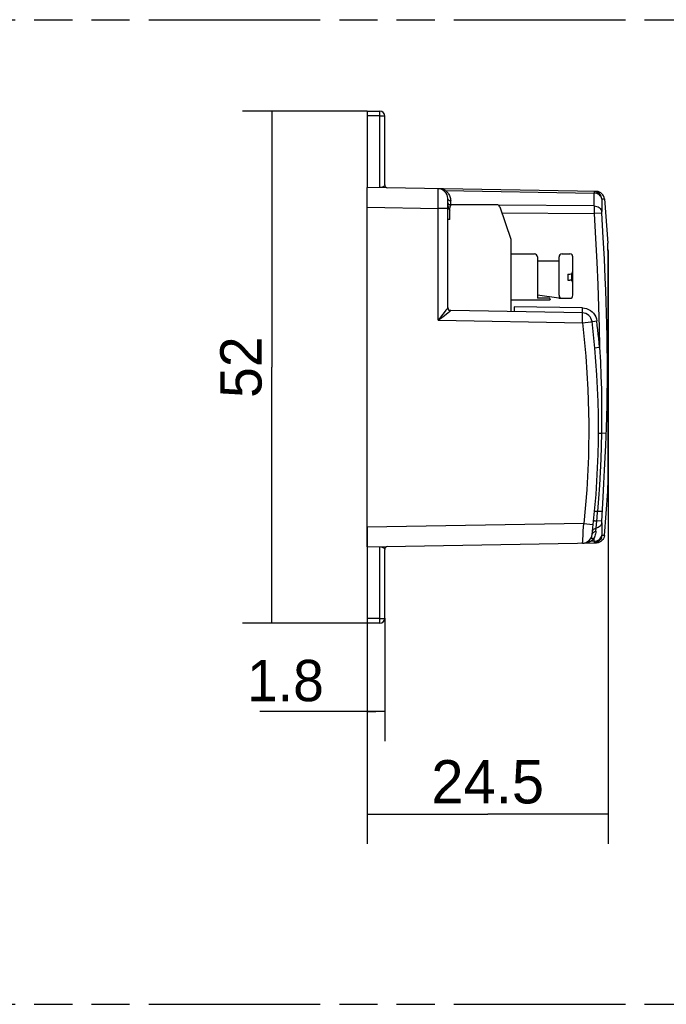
# Model space of a CAD drawing. Header units: millimetres. Extents: x 0 to 210, y 0 to 297.
# Tile 7 of 14: x 106 to 138, y 133 to 183. Entities that reach past the tile are written whole.
import ezdxf
from ezdxf.enums import TextEntityAlignment as Align

# ---------------------------------------------------------------- set-up
doc = ezdxf.new("R2010")
doc.units = ezdxf.units.MM
doc.header["$LTSCALE"] = 19.36
doc.linetypes.add('PHANTOM', pattern=[0.8, 0.45, -0.05, 0.1, -0.05, 0.1, -0.05])
doc.layers.get('0').update_dxf_attribs({"linetype": 'CONTINUOUS'})
doc.layers.add('DEFAULT_3', color=7, linetype='PHANTOM')
doc.layers.add('Z_DIM_2D', color=7, linetype='CONTINUOUS')
doc.styles.add('TEXTSTYLE_3', font='tridonic-metric-print-light.otf')
doc.dimstyles.new('DIMSTYLE_3', dxfattribs={"dimtxt": 2.2, "dimasz": 3.5, "dimexe": 1.5, "dimexo": 0, "dimgap": 0.55, "dimtad": 1, "dimdec": 4, "dimlfac": 2, "dimdsep": 46, "dimtxsty": 'TEXTSTYLE_3', "dimblk": '_FILLED', "dimblk1": '_FILLED', "dimblk2": '_FILLED', "dimcen": 0.09, "dimclrt": 5, "dimadec": 4, "dimazin": 2, "dimtp": 0.2, "dimtm": 0.2, "dimtfac": 1, "dimtdec": 4, "dimtofl": 0, "dimtmove": 0, "dimatfit": 3, "dimldrblk": '_FILLED', "dimfxl": 0, "dimtolj": 1, "dimarcsym": 0})
doc.dimstyles.new('DIMSTYLE_4', dxfattribs={"dimtxt": 2.1, "dimasz": 3.5, "dimexe": 1.5, "dimexo": 0, "dimgap": 0.525, "dimtad": 1, "dimdec": 4, "dimlfac": 2, "dimdsep": 46, "dimtxsty": 'TEXTSTYLE_3', "dimblk": '_FILLED', "dimblk1": '_FILLED', "dimblk2": '_FILLED', "dimcen": 0.09, "dimclrt": 5, "dimadec": 4, "dimazin": 2, "dimtp": 0.3, "dimtm": 0.3, "dimtfac": 1, "dimtdec": 4, "dimtofl": 0, "dimtmove": 0, "dimatfit": 3, "dimldrblk": '_FILLED', "dimfxl": 0, "dimtolj": 1, "dimarcsym": 0})
doc.dimstyles.new('DIMSTYLE_6', dxfattribs={"dimtxt": 2.1, "dimasz": 3.5, "dimexe": 1.5, "dimexo": 0, "dimgap": 0.525, "dimtad": 1, "dimdec": 4, "dimlfac": 2, "dimdsep": 46, "dimtxsty": 'TEXTSTYLE_3', "dimblk": '_FILLED', "dimblk1": '_FILLED', "dimblk2": '_FILLED', "dimcen": 0.09, "dimclrt": 5, "dimadec": 4, "dimazin": 2, "dimtp": 0.1, "dimtm": 0.1, "dimtfac": 1, "dimtdec": 4, "dimtofl": 0, "dimtmove": 0, "dimatfit": 3, "dimldrblk": '_FILLED', "dimfxl": 0, "dimtolj": 1, "dimarcsym": 0})

# ---------------------------------------------------------------- blocks, each defined once
blk = doc.blocks.new('*D4')
at = {"layer": 'Z_DIM_2D', "color": 2, "linetype": 'Continuous', "transparency": 16777216}
for p, q in [((135.416, 159.109), (135.416, 140.83)), ((123.166, 156.909), (123.166, 140.83)), ((123.166, 142.33), (129.291, 142.33)), ((135.416, 142.33), (129.291, 142.33))]:
    blk.add_line(p, q, dxfattribs=at)
at = {"layer": 'Z_DIM_2D', "color": 5, "linetype": 'Continuous', "transparency": 16777216, "style": 'TEXTSTYLE_3'}
blk.add_text('24.5', height=2.2, dxfattribs=at).set_placement((129.291, 142.88), align=Align.CENTER)
blk = doc.blocks.new('_FILLED')
at = {"color": 0, "linetype": 'ByBlock'}
blk.add_solid([(0, 0), (-1, 0.125), (-1, -0.125)], dxfattribs=at)
blk = doc.blocks.new('_NONE')
blk = doc.blocks.new('*D5')
at = {"layer": 'Z_DIM_2D', "color": 2, "linetype": 'Continuous', "transparency": 16777216}
for p, q in [((123.166, 178.034), (116.838, 178.034)), ((118.338, 178.034), (118.338, 165.034)), ((118.338, 152.034), (118.338, 165.034)), ((123.166, 152.034), (116.838, 152.034))]:
    blk.add_line(p, q, dxfattribs=at)
at = {"layer": 'Z_DIM_2D', "color": 5, "linetype": 'Continuous', "transparency": 16777216, "style": 'TEXTSTYLE_3'}
blk.add_text('52', height=2.1, rotation=90, dxfattribs=at).set_placement((117.813, 165.034), align=Align.CENTER)
blk = doc.blocks.new('*D10')
at = {"layer": 'Z_DIM_2D', "color": 2, "linetype": 'Continuous', "transparency": 16777216}
for p, q in [((123.166, 152.27), (123.166, 146.047)), ((124.066, 152.284), (124.066, 146.047)), ((123.616, 147.547), (117.716, 147.547)), ((123.166, 147.547), (123.616, 147.547)), ((124.066, 147.547), (123.616, 147.547))]:
    blk.add_line(p, q, dxfattribs=at)
at = {"layer": 'Z_DIM_2D', "color": 5, "linetype": 'Continuous', "transparency": 16777216, "style": 'TEXTSTYLE_3'}
blk.add_text('1.8', height=2.1, dxfattribs=at).set_placement((120.976, 148.072), align=Align.RIGHT)

msp = doc.modelspace()

# ---------------------------------------------------------------- linework, layer by layer
at = {"color": 7, "linetype": 'Continuous'}
for p, q in [((123.166275, 178.034266), (123.166275, 174.164158)), ((123.166275, 178.034266), (123.816275, 178.034266)), ((124.066275, 174.290961), (124.066275, 177.784266)), ((123.166275, 155.909266), (123.166275, 174.159266)), ((134.823566, 173.955787), (123.166275, 174.159266)), ((127.266275, 168.056569), (127.266275, 173.596352)), ((135.215352, 173.587232), (135.392201, 171.34015)), ((127.285355, 173.180035), (127.308055, 173.112236)), ((127.308055, 173.112236), (127.337846, 173.042274)), ((127.337846, 173.042274), (127.366275, 172.983847)), ((127.366275, 172.534266), (127.366275, 173.134266)), ((129.759132, 173.284266), (127.516275, 173.284266)), ((129.901024, 173.182915), (130.466275, 171.534266)), ((127.366275, 172.534266), (127.266275, 172.534266)), ((130.466275, 171.534266), (130.466275, 167.85341)), ((130.466275, 170.784266), (131.666275, 170.784266)), ((131.816275, 170.634266), (131.816275, 168.534266)), ((132.916275, 168.684266), (132.916275, 170.634266)), ((133.066275, 170.784266), (133.466275, 170.784266)), ((133.616275, 168.684266), (133.616275, 170.634266)), ((135.392432, 170.959266), (135.392432, 159.019525)), ((135.416275, 170.959266), (135.416275, 159.109266)), ((131.816275, 170.434266), (132.916275, 170.434266)), ((133.366275, 169.759266), (133.366275, 169.459266)), ((133.366275, 169.759266), (133.466275, 169.759266)), ((133.366275, 169.459266), (133.466275, 169.459266)), ((132.906188, 168.535641), (131.816275, 168.684266)), ((132.426275, 168.534266), (131.816275, 168.534266)), ((132.926455, 168.534266), (133.466275, 168.534266)), ((127.269054, 168.027836), (127.266275, 168.05657)), ((127.277498, 167.999654), (127.269054, 168.027836)), ((132.426275, 168.434266), (130.466275, 168.434266)), ((130.641275, 168.100317), (130.641275, 167.850355)), ((132.466275, 168.494266), (132.466275, 168.474266)), ((127.2805, 167.992825), (127.277498, 167.999654)), ((134.099961, 167.789984), (127.413657, 167.906693)), ((135.215352, 156.4813), (135.392201, 158.728382)), ((123.166275, 155.909266), (134.823566, 156.112745)), ((123.166275, 155.904371), (123.166275, 152.034266)), ((124.066275, 152.284266), (124.066275, 155.777571)), ((123.816275, 152.034266), (123.166275, 152.034266))]:
    msp.add_line(p, q, dxfattribs=at)
at = {"color": 9, "linetype": 'Continuous'}
for p, q in [((123.816275, 174.152372), (123.816275, 178.034266)), ((123.816275, 177.798972), (123.166275, 177.798972)), ((127.131159, 174.007327), (134.68986, 173.874393)), ((126.777676, 173.479018), (126.778614, 173.803248)), ((126.778614, 173.803248), (126.778194, 173.96214)), ((134.68986, 173.222256), (134.68986, 173.87439)), ((135.081646, 173.567543), (135.081646, 172.938113)), ((135.082955, 173.584376), (135.215352, 173.587232)), ((123.166275, 173.159418), (126.775001, 173.096428)), ((126.775001, 173.096428), (126.777676, 173.479018)), ((126.775001, 167.417917), (126.775001, 173.096428)), ((127.266275, 173.096428), (126.775001, 173.096428)), ((127.413545, 173.243063), (127.413657, 173.478515)), ((127.480857, 173.279452), (127.413657, 173.27997)), ((134.68986, 173.222261), (129.838666, 173.261054)), ((134.68986, 173.222261), (134.692698, 172.836808)), ((130.00653, 172.875188), (134.692698, 172.836808)), ((135.084484, 172.860852), (134.692698, 172.836808)), ((135.157143, 171.609716), (135.083649, 172.875644)), ((135.214369, 170.533218), (135.157143, 171.609716)), ((135.392432, 170.959266), (135.392201, 171.34015)), ((135.260596, 169.562986), (135.214369, 170.533218)), ((133.566275, 169.421069), (133.566275, 169.797463)), ((135.286536, 168.952174), (135.260596, 169.562986)), ((135.309003, 168.35933), (135.286536, 168.952174)), ((134.099934, 168.039946), (130.641275, 168.100317)), ((135.32819, 167.775936), (135.309003, 168.35933)), ((126.775001, 167.417917), (127.02547, 167.607566)), ((127.02547, 167.607566), (127.276613, 167.799162)), ((127.165413, 167.921641), (127.126747, 167.870626)), ((127.276613, 167.799162), (127.350578, 167.856235)), ((127.291066, 167.973988), (127.2805, 167.992825)), ((127.309271, 167.95147), (127.291066, 167.973988)), ((127.331465, 167.932871), (127.309271, 167.95147)), ((127.356891, 167.918851), (127.331465, 167.932871)), ((127.350578, 167.856235), (127.382713, 167.881312)), ((127.384924, 167.909909), (127.356891, 167.918851)), ((127.413612, 167.906621), (127.384924, 167.909909)), ((127.413612, 167.906621), (127.413657, 167.906693)), ((134.102974, 167.51698), (134.103577, 167.643505)), ((135.344094, 167.195904), (135.32819, 167.775936)), ((126.775001, 167.417917), (134.099961, 167.29006)), ((134.09996, 167.29006), (134.53154, 167.342961)), ((134.53154, 167.342961), (134.581147, 167.349295)), ((134.581147, 167.349295), (134.592066, 167.350889)), ((134.592066, 167.350889), (134.627113, 167.355326)), ((134.627113, 167.355326), (134.831411, 167.380341)), ((135.356561, 166.61532), (135.344094, 167.195904)), ((135.365367, 166.031612), (135.356561, 166.61532)), ((134.72877, 166.022085), (134.733256, 166.02257)), ((134.733256, 166.02257), (134.834167, 166.032041)), ((134.834167, 166.032041), (134.97337, 166.044832)), ((135.370264, 165.444532), (135.365367, 166.031612)), ((135.371081, 164.856617), (135.370264, 165.444532)), ((135.367795, 164.269877), (135.371081, 164.856617)), ((135.360499, 163.683975), (135.367795, 164.269877)), ((135.349388, 163.099545), (135.360499, 163.683975)), ((135.3348, 162.519516), (135.349388, 163.099545)), ((135.317256, 161.948357), (135.3348, 162.519516)), ((134.986305, 161.675263), (135.066797, 161.675541)), ((135.307484, 161.666678), (135.066833, 161.675541)), ((135.392201, 158.728382), (135.392432, 159.019525)), ((135.083648, 157.192885), (135.155576, 158.431209)), ((134.846041, 157.3864), (134.872852, 157.712593)), ((135.113617, 157.698106), (134.872852, 157.712593)), ((134.165654, 157.101109), (123.166275, 156.909114)), ((134.147146, 156.717578), (134.165654, 157.101109)), ((134.79413, 156.858412), (134.832053, 157.223285)), ((134.832055, 157.223285), (134.846041, 157.3864)), ((135.084456, 157.207682), (134.832055, 157.223285)), ((135.081646, 157.130423), (135.081646, 156.500989)), ((134.135093, 156.491438), (134.147146, 156.717578)), ((134.782377, 156.701323), (134.794135, 156.858398)), ((134.460374, 156.16553), (134.521896, 156.191257)), ((134.55279, 156.213274), (134.521896, 156.191257)), ((134.68986, 156.194203), (134.521896, 156.191257)), ((134.582543, 156.236845), (134.55279, 156.213274)), ((134.68986, 156.194216), (134.68986, 156.347212)), ((135.215352, 156.4813), (135.082955, 156.484156)), ((123.816275, 152.034266), (123.816275, 155.916159)), ((123.816275, 152.26956), (123.166275, 152.26956))]:
    msp.add_line(p, q, dxfattribs=at)
for points in [[(123.816275, 177.798972), (123.865047, 177.798689), (123.911946, 177.797852), (123.955167, 177.796493), (123.993051, 177.794665), (124.024142, 177.792436), (124.047245, 177.789894), (124.061471, 177.787135), (124.066275, 177.784266)], [(123.91111, 174.161547), (123.90577, 174.160359), (123.90041, 174.159253), (123.895023, 174.158228), (123.889592, 174.157282), (123.884105, 174.15641), (123.878532, 174.155614), (123.87285, 174.154888), (123.867033, 174.15424), (123.861041, 174.153667), (123.854889, 174.153178), (123.848559, 174.152783), (123.842113, 174.152483), (123.835581, 174.152296), (123.829049, 174.152211), (123.822623, 174.152235), (123.816275, 174.152372)], [(124.066275, 174.290961), (124.065655, 174.281529), (124.063952, 174.272825), (124.061402, 174.264665), (124.058181, 174.257033), (124.054419, 174.249914), (124.050231, 174.243251), (124.045701, 174.237024), (124.040904, 174.231191), (124.035894, 174.225732), (124.030723, 174.220613), (124.025424, 174.215816), (124.020033, 174.211315), (124.014572, 174.207091), (124.009065, 174.203125), (124.003527, 174.199401), (123.997973, 174.195901), (123.992413, 174.192613), (123.986859, 174.189522), (123.981316, 174.186617), (123.97579, 174.183886), (123.970285, 174.181319), (123.964804, 174.178906), (123.959347, 174.176637), (123.953916, 174.174505), (123.94851, 174.172502), (123.943126, 174.17062), (123.937763, 174.168853), (123.932417, 174.167195), (123.927084, 174.16564), (123.92176, 174.164184), (123.916437, 174.162821), (123.91111, 174.161547)], [(126.778194, 173.96214), (126.777677, 174.020022), (126.776962, 174.062115), (126.776059, 174.087685), (126.775001, 174.096275)], [(127.020292, 174.054708), (126.962502, 174.071604), (126.902622, 174.084259), (126.840057, 174.092636), (126.775001, 174.096272)], [(127.131159, 174.007327), (127.076577, 174.033229), (127.020292, 174.054708)], [(127.048967, 174.008767), (127.060138, 174.002701), (127.072734, 173.998877), (127.086347, 173.99744), (127.100786, 173.998389), (127.115883, 174.001727), (127.131155, 174.007332)], [(127.131159, 174.007329), (127.166549, 173.981751), (127.20072, 173.953059), (127.233812, 173.921232), (127.265404, 173.886079), (127.295266, 173.847461), (127.32297, 173.80514), (127.348278, 173.758723), (127.370399, 173.708474), (127.388704, 173.654062), (127.402478, 173.596899), (127.41068, 173.538575), (127.413657, 173.478515)], [(127.413657, 173.478515), (127.385121, 173.481066), (127.357856, 173.487802), (127.332959, 173.498348), (127.3109, 173.512476), (127.292241, 173.530075), (127.278112, 173.550463), (127.269294, 173.572825), (127.266275, 173.596352)], [(134.691169, 173.958095), (134.690948, 173.955709), (134.690728, 173.948559), (134.690506, 173.936719), (134.690286, 173.9203), (134.68986, 173.874393)], [(135.081646, 173.567544), (135.069482, 173.626867), (135.044718, 173.683344), (135.008374, 173.734939), (134.961144, 173.780598), (134.90351, 173.819138), (134.837495, 173.848487), (134.765494, 173.867188), (134.68986, 173.874316)], [(135.082956, 173.584376), (135.071574, 173.656412), (135.046899, 173.726083), (135.010702, 173.788797), (134.963602, 173.844143), (134.905909, 173.890954), (134.839578, 173.926686), (134.766438, 173.949598), (134.69117, 173.958098)], [(135.081646, 173.567543), (135.081684, 173.572596), (135.081795, 173.576765), (135.08198, 173.580063), (135.082237, 173.582449), (135.082561, 173.583882), (135.082955, 173.584376)], [(127.269025, 173.37311), (127.277121, 173.35208), (127.290108, 173.332801), (127.307702, 173.315638)], [(127.307702, 173.315638), (127.329772, 173.301026), (127.35547, 173.289841), (127.383772, 173.282695), (127.413657, 173.279979)], [(134.68986, 173.222256), (134.762586, 173.216118), (134.832269, 173.199988), (134.896343, 173.174719), (134.953772, 173.140818), (135.003375, 173.098437), (135.042314, 173.049234), (135.068727, 172.995219), (135.081646, 172.938112)], [(134.692698, 172.836808), (134.766564, 171.574878), (134.829998, 170.365315), (134.883376, 169.208488), (134.925567, 168.103289), (134.955439, 167.048615), (134.97337, 166.044832)], [(135.083649, 172.875644), (135.082952, 172.889831), (135.082391, 172.903539), (135.081979, 172.916345), (135.081732, 172.927825), (135.081646, 172.938113)], [(127.266275, 168.056583), (127.262765, 168.051593), (127.251288, 168.034699), (127.229647, 168.004493), (127.165413, 167.921641)], [(134.098256, 167.898001), (134.09917, 167.98949), (134.099961, 168.039945)], [(134.099934, 168.039946), (134.207701, 168.030157), (134.310958, 168.005803), (134.410691, 167.966423), (134.503943, 167.913398), (134.588575, 167.847384), (134.663117, 167.770092), (134.725694, 167.68276), (134.775379, 167.587454), (134.810426, 167.486964), (134.831416, 167.38036)], [(127.126747, 167.870626), (126.902612, 167.581316), (126.838566, 167.500021), (126.775001, 167.417917)], [(127.382713, 167.881312), (127.39415, 167.890349), (127.402786, 167.897254), (127.408788, 167.902188), (127.412425, 167.905281), (127.413612, 167.906621)], [(134.099961, 167.789984), (134.099201, 167.794697), (134.098637, 167.808522), (134.098286, 167.830628), (134.098155, 167.860521), (134.098256, 167.898001)], [(134.103577, 167.643505), (134.103425, 167.694453), (134.102974, 167.735447), (134.102233, 167.765478), (134.101222, 167.783807), (134.099965, 167.789983)], [(134.099965, 167.29006), (134.101222, 167.36825), (134.102974, 167.51698)], [(134.099961, 167.29006), (134.272684, 165.595838), (134.380706, 163.898719), (134.424035, 162.197462), (134.402646, 160.495788), (134.316517, 158.797417), (134.165654, 157.101109)], [(134.97337, 166.044832), (134.952452, 166.267702), (134.930438, 166.490461), (134.907327, 166.71311), (134.883119, 166.935645), (134.857816, 167.158061), (134.831416, 167.38036)], [(134.97337, 166.044832), (135.013218, 165.312215), (135.042557, 164.591555), (135.062012, 163.892745), (135.073029, 163.186736), (135.07514, 162.444399), (135.066833, 161.675541)], [(135.066797, 161.675541), (135.05183, 161.015975), (135.029926, 160.355915), (135.000995, 159.695483), (134.965112, 159.034732), (134.922374, 158.373719), (134.872754, 157.712603)], [(134.91566, 161.673438), (134.920157, 161.674009), (134.93388, 161.674522), (134.956105, 161.674944), (134.986305, 161.675263)], [(135.155576, 158.431209), (135.193601, 159.132302), (135.227666, 159.802762), (135.257931, 160.446175), (135.284555, 161.066449), (135.317256, 161.948357)], [(134.722663, 157.730147), (134.727072, 157.728996), (134.740673, 157.727002), (134.76274, 157.724284), (134.792752, 157.720903), (134.830295, 157.716916), (134.872856, 157.712593)], [(134.165654, 157.101109), (134.628575, 157.050378), (134.647563, 157.048177), (134.654024, 157.047326)], [(134.674852, 157.243816), (134.679596, 157.242434), (134.694204, 157.240047), (134.717745, 157.236814), (134.749408, 157.232838), (134.788451, 157.228219), (134.832053, 157.223286)], [(135.081646, 157.13042), (135.072433, 157.084599), (135.054505, 157.040538), (135.028478, 156.999344), (134.994703, 156.961465), (134.953339, 156.927407), (134.905366, 156.898335), (134.851922, 156.875121), (134.794135, 156.858398)], [(135.081646, 157.130423), (135.081733, 157.140708), (135.081979, 157.152187), (135.082391, 157.164994), (135.082952, 157.178701), (135.083648, 157.192885)], [(134.596333, 156.540803), (134.6058, 156.578163), (134.625337, 156.613686), (134.653727, 156.644675), (134.690237, 156.670361)], [(134.615329, 156.702063), (134.624482, 156.738427), (134.643471, 156.772869), (134.671047, 156.802909), (134.706289, 156.827792), (134.748335, 156.846713), (134.794132, 156.858402)], [(134.782377, 156.701323), (134.775593, 156.637446), (134.765361, 156.575289), (134.751579, 156.515075), (134.734348, 156.456854), (134.71379, 156.400748), (134.68986, 156.347212)], [(134.68986, 156.194216), (134.762602, 156.200846), (134.832291, 156.218265), (134.896357, 156.245547), (134.953777, 156.282145), (135.003374, 156.327895), (135.042312, 156.381013), (135.068726, 156.439329), (135.081646, 156.500988)], [(134.690237, 156.670361), (134.734224, 156.689779), (134.782377, 156.701322)], [(135.082955, 156.484156), (135.082561, 156.48465), (135.082237, 156.486083), (135.08198, 156.488469), (135.081795, 156.491767), (135.081684, 156.495936), (135.081646, 156.500989)], [(134.108598, 156.100265), (134.110185, 156.108837), (134.112594, 156.134375), (134.115823, 156.176466), (134.119764, 156.234362), (134.12436, 156.306962), (134.135093, 156.491438)], [(134.108651, 156.100266), (134.184589, 156.104158), (134.257765, 156.112925), (134.328246, 156.126192), (134.395846, 156.143746), (134.460374, 156.16553)], [(134.384128, 156.188855), (134.402811, 156.199071), (134.42388, 156.205502), (134.446688, 156.207921), (134.470918, 156.206322), (134.496257, 156.2007), (134.521904, 156.191256)], [(134.496107, 156.295233), (134.518231, 156.318015), (134.545928, 156.335925), (134.577811, 156.34797), (134.613132, 156.353954), (134.651148, 156.353673), (134.68986, 156.347212)], [(134.68986, 156.347212), (134.664847, 156.317142), (134.638623, 156.288744), (134.611171, 156.26199), (134.582543, 156.236845)], [(134.68986, 156.194203), (134.69007, 156.169124), (134.690506, 156.131833)], [(134.690506, 156.131833), (134.690728, 156.11998), (134.690948, 156.112824), (134.691169, 156.110434)], [(135.082955, 156.484156), (135.071573, 156.412125), (135.046899, 156.342461), (135.010703, 156.279751), (134.963604, 156.224408), (134.905911, 156.177599), (134.83958, 156.141869), (134.766439, 156.118958), (134.691168, 156.110458)], [(123.861151, 155.914856), (123.867154, 155.914279), (123.872982, 155.913628), (123.878676, 155.912899), (123.884265, 155.912098), (123.88977, 155.91122), (123.895217, 155.910268), (123.900617, 155.909237), (123.905987, 155.908127), (123.911333, 155.906933)], [(123.911333, 155.906933), (123.916664, 155.905655), (123.921988, 155.904288), (123.927313, 155.902827), (123.932644, 155.901268), (123.937987, 155.899607), (123.943346, 155.897837), (123.948725, 155.895953), (123.954125, 155.893947), (123.959546, 155.891815), (123.96499, 155.889547), (123.970455, 155.887136), (123.975945, 155.884572), (123.981461, 155.881841), (123.986999, 155.878935), (123.992551, 155.87584), (123.998111, 155.872547), (124.003666, 155.869041), (124.009206, 155.865309), (124.014715, 155.861334), (124.020177, 155.857102), (124.025568, 155.852591), (124.030864, 155.847785), (124.03603, 155.842659), (124.041031, 155.837195), (124.045816, 155.83136), (124.05033, 155.825135), (124.054497, 155.818482), (124.058238, 155.811379), (124.061439, 155.803767), (124.06397, 155.795635), (124.06566, 155.786963), (124.066275, 155.777571)], [(123.816275, 152.26956), (123.865052, 152.269861), (123.911944, 152.270679), (123.955165, 152.272045), (123.993051, 152.273868), (124.024141, 152.276101), (124.047245, 152.278639), (124.061471, 152.281346), (124.066275, 152.284266)]]:
    msp.add_lwpolyline(points, dxfattribs=at)
at = {"color": 7, "linetype": 'Continuous'}
for points in [[(135.215352, 173.587232), (135.203184, 173.658516), (135.17797, 173.727315), (135.141474, 173.789186), (135.094301, 173.843726), (135.036773, 173.88979), (134.970818, 173.924917), (134.898226, 173.947428), (134.823566, 173.955787)], [(127.266275, 173.308576), (127.271638, 173.245458), (127.285355, 173.180035)], [(135.215352, 156.4813), (135.203184, 156.410016), (135.177969, 156.341216), (135.141474, 156.279345), (135.094301, 156.224806), (135.036773, 156.178742), (134.970818, 156.143615), (134.898226, 156.121104), (134.823566, 156.112745)]]:
    msp.add_lwpolyline(points, dxfattribs=at)
for centre, radius, start, end in [((123.816275, 177.784266), 0.25, 0, 90), ((124.216275, 174.290961), 0.15, 180, 269), ((126.766276, 173.5964), 0.499939, 359.9944795, 89.0000528), ((127.516275, 173.134266), 0.15, 90, 180), ((129.759132, 173.134266), 0.15, 18.9246444, 90), ((135.341275, 170.959266), 0.075, 0, 46.8110723), ((131.666275, 170.634266), 0.15, 0, 90), ((133.066275, 170.634266), 0.15, 90, 180), ((133.466275, 170.634266), 0.15, 0, 90), ((133.466275, 169.909266), 0.15, 270, 360), ((133.466275, 169.309266), 0.15, 0, 90), ((132.426275, 168.494266), 0.04, 0, 90), ((132.926455, 168.684266), 0.15, 262.234834, 270), ((133.066275, 168.684266), 0.15, 180, 270), ((133.466275, 168.684266), 0.15, 270, 360), ((127.416275, 168.056671), 0.15, 180, 269), ((132.426275, 168.474266), 0.04, 270, 360), ((134.091235, 167.29006), 0.5, 6.9137857, 88.9980133), ((89.716275, 161.909266), 45.2, 353.1788029, 6.9138), ((135.341275, 159.109266), 0.075, 313.1889277, 360), ((134.099872, 156.600189), 0.5, 271.0030148, 353.1788038), ((124.216275, 155.777571), 0.15, 91, 180), ((123.816275, 152.284266), 0.25, 270, 360)]:
    msp.add_arc(centre, radius, start, end, dxfattribs=at)
at = {"layer": 'DEFAULT_3', "color": 7, "linetype": 'PHANTOM'}
for p, q in [((50.128636, 182.68), (150.128636, 182.68)), ((50.128636, 132.68), (150.128636, 132.68))]:
    msp.add_line(p, q, dxfattribs=at)

# ---------------------------------------------------------------- dimensions: what is measured, and where the dimension line sits
at = {"layer": 'Z_DIM_2D', "color": 2, "linetype": 'Continuous'}
for base, p1, p2, angle, dimstyle, picture, middle in [((118.338349, 178.034266), (123.166275, 152.034266), (123.166275, 178.034266), 90, 'DIMSTYLE_4', '*D5', (118.338349, 165.025138)), ((123.166275, 147.546602), (124.066275, 152.284266), (123.166275, 152.26956), 180, 'DIMSTYLE_6', '*D10', (119.339854, 147.546602))]:
    dim = msp.add_linear_dim(base=base, p1=p1, p2=p2, angle=angle, dimstyle=dimstyle, override={"dimblk1": 'NONE', "dimblk2": 'NONE', "dimsah": 1}, dxfattribs=at)
    dim.commit()
    dim.dimension.update_dxf_attribs({"geometry": picture, "text_midpoint": middle, "dimtype": 160})
dim = msp.add_linear_dim(base=(135.416275, 142.32991), p1=(123.166275, 156.909114), p2=(135.416275, 159.109266), dimstyle='DIMSTYLE_3', override={"dimblk1": 'NONE', "dimblk2": 'NONE', "dimsah": 1}, dxfattribs=at)
dim.commit()
dim.dimension.update_dxf_attribs({"geometry": '*D4', "text_midpoint": (129.257793, 142.32991), "dimtype": 160})

doc.saveas('drawing.dxf')
